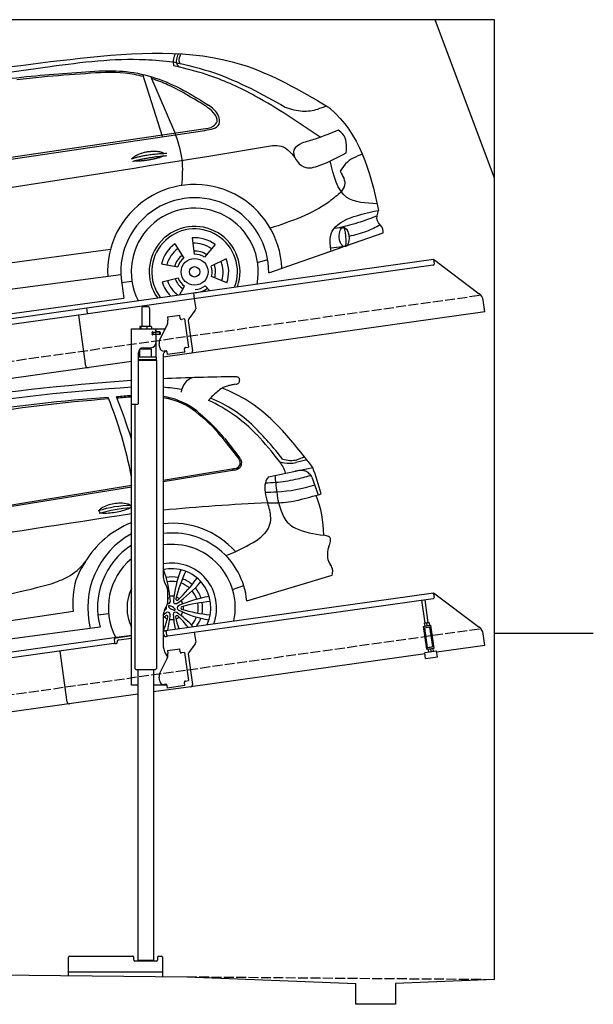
# Model space of a CAD drawing. Extents: x 0 to 5800, y -225 to 4750.
# Tile 3 of 3: x 2900 to 5800, y -225 to 4750. Entities that reach past the tile are written whole.
import ezdxf

# ---------------------------------------------------------------- set-up
doc = ezdxf.new("R2010")
doc.units = 0
doc.header["$LTSCALE"] = 10
doc.header["$MEASUREMENT"] = 0
doc.linetypes.add('GEN3', pattern=[6.25, 5, -1.25])
doc.layers.get('0').update_dxf_attribs({"linetype": 'CONTINUOUS'})
for name, color, linetype in [('3', 6, 'GEN3'), ('CAR', 1, 'CONTINUOUS'), ('SICHTBARE_KANTEN_DIN_', 7, 'CONTINUOUS')]:
    doc.layers.add(name, color=color, linetype=linetype)
doc.layers.add('AM_0', color=7, linetype='CONTINUOUS', lineweight=30)

# ---------------------------------------------------------------- blocks, each defined once
blk = doc.blocks.new('Car_K')
at = {"layer": 'CAR'}
for p, q in [((6251.6, 3328.5), (6222.3, 3334.3)), ((6164.8, 2977.2), (6066.2, 3291.5)), ((6227.4, 2999.5), (6106, 3280.8)), ((4395.3, 2725.6), (6371, 3016)), ((4457.7, 2723.8), (6379.4, 3009)), ((6400, 2878.8), (6721.1, 2932)), ((7078, 2518.3), (7033.7, 2512.4)), ((7097.5, 2427), (7280.2, 2490.6)), ((6314.8, 2466), (6325.8, 2382.9)), ((3981.4, 2150.9), (5902.5, 2408.8)), ((6228, 2434.9), (6272.4, 2363.7)), ((6430.7, 2432.2), (6376.7, 2368)), ((6702.2, 2289.4), (7078.6, 2420.4)), ((7088.7, 2421.6), (7015.7, 2413.2)), ((6487.1, 2359.3), (6411.4, 2323.1)), ((6646.2, 2340.6), (6697.1, 2356)), ((6160, 2335.1), (6242.5, 2319.9)), ((5954.6, 2278.4), (3966.6, 2017.9)), ((5958.2, 2240.3), (6010.5, 2246.7)), ((6162.8, 2243), (6244.2, 2263.2)), ((6490.7, 2238.6), (6413, 2270.1)), ((5959, 2235.1), (5969.5, 2160.9)), ((6253.6, 2178.8), (6276.6, 2221.2)), ((6404.1, 2198.9), (6381, 2223.2)), ((3987.9, 1892.3), (5969.5, 2160.9))]:
    blk.add_line(p, q, dxfattribs=at)
for radius in [67.9, 26.2]:
    blk.add_circle((6327.5, 2294.1), radius, dxfattribs=at)
for centre, radius, start, end in [((6328.2, 2294.5), 440.8, 2.3474, 183.225), ((6328.2, 2294.5), 373.9, 359.2176, 189.1412), ((6328.2, 2294.5), 321.3, 348.8956, 206.9157), ((6327.5, 2294.1), 229.5, 340.8187, 214.9011), ((6327.5, 2294.1), 216.8, 339.0715, 216.627), ((6327.5, 2294.1), 172.4, 53.2193, 94.2205), ((6327.5, 2294.1), 144.5, 53.86, 93.5798), ((6327.5, 2294.1), 172.4, 125.2193, 166.2205), ((6327.5, 2294.1), 144.5, 125.86, 165.5798), ((6328.2, 2294.5), 104.9, 55.5455, 92.5344), ((6328.2, 2294.5), 104.9, 127.8414, 164.3757), ((6327.5, 2294.1), 88.8, 128.352, 163.0878), ((6327.5, 2294.1), 88.8, 56.352, 91.0878), ((6327.5, 2294.1), 144.5, 341.86, 21.5798), ((6327.5, 2294.1), 172.4, 341.2193, 22.2205), ((6327.5, 2294.1), 88.8, 344.352, 19.0878), ((6328.2, 2294.5), 104.9, 342.9932, 20.0652), ((6327.5, 2294.1), 172.4, 197.2193, 225.0433), ((6327.5, 2294.1), 144.5, 197.86, 233.9391), ((6328.2, 2294.5), 104.9, 199.4717, 235.8081), ((6327.5, 2294.1), 88.8, 200.352, 235.0878), ((6328.2, 2294.5), 104.9, 270.9476, 307.6161), ((6327.5, 2294.1), 88.8, 272.352, 307.0878)]:
    blk.add_arc(centre, radius, start, end, dxfattribs=at)
blk.add_ellipse((7083.4, 2469.9), major_axis=(3.9, -48.6), ratio=0.501954, dxfattribs=at)
blk.add_ellipse((7084.2, 2470), major_axis=(-3.9, 48.6), ratio=0.168571, start_param=3.202195, end_param=6.343787, dxfattribs=at)
for points in [[(4960.4, 3268.4), (5748.6, 3373.1), (6565.3, 3342.1), (7001.7, 3128.2)], [(6230.2, 3397), (6220.1, 3369.6), (6220, 3341.4), (6222.3, 3334.3)], [(6251.6, 3328.5), (6239.3, 3342.7), (6246.3, 3396.3)], [(6253.7, 3347.2), (6250, 3358.3), (6257.6, 3395.6)], [(5597.3, 3332.3), (6078.6, 3366.7), (6218.7, 3355.4)], [(6218.7, 3355.4), (6427.9, 3299.1), (6784.9, 3126.8)], [(4341, 2940.3), (4761.1, 3195.4), (5012, 3247.5), (5597.3, 3332.3)], [(4486.6, 2990.7), (4671.5, 3111.4), (4835.8, 3164.4), (5073.4, 3220), (5478.3, 3280.6), (5845.3, 3309)], [(5845.3, 3309), (5982.2, 3305.7), (6269.6, 3212.6), (6397.2, 3136)], [(6962, 2973.9), (6633.8, 3182.4), (6405.1, 3285), (6251.6, 3328.5)], [(6345.3, 3154.6), (6191.3, 3239.2), (6110.4, 3270.6)], [(6371, 3016), (6420.7, 3029.8), (6441.3, 3053.6), (6422.8, 3097.2), (6345.3, 3154.6)], [(6379.4, 3009), (6451.1, 3039.9), (6444.6, 3089.6), (6397.2, 3136)], [(6784.9, 3126.8), (6873.8, 3106.1), (6950.3, 3116.8), (6993.7, 3132.9)], [(6263.4, 2730.5), (6264.4, 2862.7), (6227.4, 2999.5)], [(7053.5, 3009.3), (6936.2, 2964.9), (6870, 2944.7)], [(7094.4, 2896), (7077.3, 2990.2), (7053.5, 3009.3)], [(6870, 2944.7), (6830, 2910), (6879.5, 2825), (6957.9, 2831.2), (7094.4, 2896)], [(6721.1, 2932), (6765.7, 2928.9), (6833.7, 2872.3)], [(7175.1, 2889.2), (7091.1, 2840.4), (7063.5, 2801.9)], [(3091.3, 2219.7), (3330.1, 2358.5), (3957.2, 2507.7), (6400, 2878.8)], [(7250.4, 2638), (7097.9, 2669.8), (7013, 2854.2)], [(7063.5, 2801.9), (7085.8, 2732.2), (7069, 2698.4)], [(7069, 2698.4), (7007.1, 2647.9), (6710.3, 2514.2)], [(7017.6, 2399.2), (7014, 2471.3), (7257.5, 2604.7)], [(7280.2, 2490.6), (7279, 2509.8), (7251.6, 2551.6), (7257.5, 2604.7)], [(7249.7, 2576.3), (7163.8, 2545.1), (7058.5, 2515.7)], [(7266.4, 2530.5), (7196.9, 2498.6), (7107.7, 2472.8)]]:
    blk.add_spline(points, degree=3, dxfattribs=at)
for points, degree, knots in [([(6069.6, 3280.7), (6038.8, 3288), (5942.4, 3308.2), (5768.6, 3294.5), (5586.9, 3281.8), (5471.6, 3269.2), (5429.6, 3264.6)], 3, [41.799079, 41.799079, 41.799079, 41.799079, 136.523198, 337.310325, 558.263041, 685.022454, 685.022454, 685.022454, 685.022454]), ([(7001.7, 3128.2), (7005.6, 3125), (7157.9, 3000.5), (7215.5, 2805.5), (7257.5, 2604.7)], 3, [0, 0, 0, 0, 15.036615, 589.271901, 589.271901, 589.271901, 589.271901]), ([(6014.1, 2867), (6017.5, 2875.2), (6041.7, 2892.6), (6095.5, 2909.5), (6142.4, 2906.4), (6167.5, 2897.5), (6172.8, 2892.9), (6173, 2892.7)], 5, [0.0314681, 0.0314681, 0.0314681, 0.0314681, 0.0314681, 0.0314681, 0.300106, 0.500106, 0.5095952, 0.5095952, 0.5095952, 0.5095952, 0.5095952, 0.5095952]), ([(6169.7, 2880.1), (6166.3, 2877.9), (6149.5, 2869.6), (6116.3, 2861), (6070, 2853.2), (6038.6, 2852.3), (6025.3, 2854.9)], 5, [0.6133618, 0.6133618, 0.6133618, 0.6133618, 0.6133618, 0.6133618, 0.700106, 0.9252293, 0.9252293, 0.9252293, 0.9252293, 0.9252293, 0.9252293])]:
    blk.add_open_spline(points, degree=degree, knots=knots, dxfattribs=at)
for points in [[(6008.1, 2865), (6081.4, 2889.7), (6187.9, 2893.3)], [(6014.6, 2851.8), (6086.7, 2874), (6187, 2881.6)]]:
    blk.add_open_spline(points, degree=2, dxfattribs=at)
blk = doc.blocks.new('Car_155EG')
at = {"layer": 'CAR'}
for p, q in [((18001, 4953.5), (18077.7, 4854.9)), ((18006.1, 4957.4), (18082.7, 4858.8)), ((17694.5, 4748.1), (18042.6, 4804.3)), ((17694.5, 4740.6), (18046, 4797.8)), ((18227.1, 4764.8), (18451.9, 4812)), ((18447.2, 4762.9), (18479.4, 4673.8)), ((15664.7, 4410.1), (17534.5, 4714.5)), ((16645.2, 4577.5), (17534.5, 4722.1)), ((18117.8, 4138.1), (18549.3, 4266.8)), ((18046.2, 4194.9), (18102.3, 4215)), ((17241, 4084.3), (15412.9, 3806.5)), ((17364.7, 4066.7), (17419.2, 4074.5)), ((17375.8, 4004.8), (15384.1, 3738.6))]:
    blk.add_line(p, q, dxfattribs=at)
for points in [[(17717.5, 4159.3, 0), (17717.7, 4158.5, 0), (17717.9, 4157.6, 0), (17718.1, 4156.7, 0), (17718.3, 4155.8, 0), (17718.5, 4154.9, 0), (17718.7, 4154, 0), (17719, 4153.1, 0), (17719.2, 4152.2, 0), (17719.4, 4151.3, 0), (17719.6, 4150.4, 0), (17719.8, 4149.4, 0), (17720, 4148.5, 0)], [(17700.8, 4090.1, 0), (17701.5, 4090.5, 0), (17702.5, 4090.9, 0), (17703.4, 4091.3, 0), (17704.3, 4091.7, 0), (17705.3, 4092.2, 0), (17706.2, 4092.6, 0)]]:
    blk.add_polyline3d(points, dxfattribs=at)
for centre, radius, start, end in [((18694, -10124.2), 15419.6, 94.3124, 98.09634), ((18184.8, -6124.8), 11395.4, 90.64159, 92.46613), ((17910.1, 5168.2), 127.1, 146.6198, 168.8189), ((17869.3, 5184.4), 84.6, 106.1919, 140.5221), ((18063.9, 5076.4), 153.5, 101.8566, 108.9646), ((18094.8, 4930.4), 302.8, 98.0315, 101.9107), ((18319.7, 3394), 1855.5, 97.918, 98.2784), ((18058.2, 5222.6), 47.3, 70.968, 91.1342), ((18055.9, 5269.9), 38.9, 282.1359, 293.9216), ((18065.4, 5247.6), 14.7, 295.2627, 318.5227), ((18069, 5255), 13.1, 38.2948, 69.5385), ((18062, 5250.5), 19.2, 318.9484, 333.834), ((18056.3, 5253.5), 25.6, 333.3926, 346.5431), ((18069, 5255.7), 12.8, 12.3744, 35.8501), ((18055.1, 5253.9), 26.9, 346.3599, 358.4454), ((18060.6, 5253.7), 21.4, 358.4989, 12.7428), ((18136.2, -4245.6), 9481.6, 93.63867, 99.15042), ((17637, 4360.2), 858.5, 79.8322, 86.1621), ((18299.1, 4815.4), 503.1, 131.1415, 138.181), ((18081.1, 5061), 174.7, 119.8323, 130.3023), ((18055, 5105.3), 123.3, 109.4147, 119.5557), ((17669.5, 4407.7), 867.9, 58.3618, 68.034), ((17983.9, -2413.4), 7592.3, 94.25827, 99.55699), ((17989.7, -2941), 8126.3, 94.03951, 98.9395), ((15505.8, 4388.2), 2063.3, 10.5154, 22.1193), ((17640.7, 3369.5), 1807.7, 93.3697, 95.7558), ((14694.9, 4069.3), 2974.9, 17.347, 21.6752), ((17631.9, 3583.8), 1586.8, 93.5189, 96.1453), ((17612.8, 4672.2), 504.6, 75.9943, 80.6864), ((17612.8, 4672.2), 498.2, 75.9943, 80.5656), ((17647.6, 4824.8), 341.8, 47.9959, 75.4599), ((17647.6, 4824.8), 348.2, 47.9959, 75.4599), ((17591.8, 4422.6), 800.5, 43.8319, 65.4713), ((17680, 4533.8), 677.8, 45.7193, 67.9406), ((17704.7, 4490.6), 779, 46.6395, 57.3673), ((17375.6, 4455.4), 799.6, 38.5339, 51.2273), ((17375.6, 4455.4), 806, 38.5339, 51.2273), ((17389.7, 4152.9), 1240.7, 40.6679, 46.7686), ((16978.9, 3838), 1665.5, 37.5899, 45.2148), ((16698.5, 3618.4), 2002.2, 37.619, 42.7682), ((16183.1, 3110.8), 2835.2, 38.1926, 40.752), ((18033.6, 4823.1), 54.3, 21.9305, 35.7707), ((18038.4, 4823.8), 56.4, 22.5657, 38.2791), ((18057.8, 4834.1), 27.5, 335.4076, 353.3828), ((18056.5, 4834.5), 28.9, 352.7954, 17.9037), ((18057.8, 4834.1), 34.4, 335.4076, 353.3828), ((18056.5, 4834.5), 35.7, 352.7954, 17.9037), ((18159.8, 4740.1), 160.1, 15.7075, 38.8919), ((18343.4, 5089.8), 257, 256.9272, 267.8636), ((18345.9, 5009.7), 162.7, 253.0867, 266.5924), ((18332, 4988.3), 155.4, 270.5232, 282.9755), ((18338.3, 4981.8), 134.6, 269.1275, 283.8725), ((18708.4, 3431.3), 1446.6, 101.3908, 103.6686), ((18254.5, 5303.7), 467.3, 284.3907, 284.81), ((18338.3, 4981.8), 134.6, 285.3281, 301.5301), ((9505.9, -2167.1), 11346.3, 37.95914, 38.29121), ((18007.9, 5091.2), 288.9, 276.8551, 278.9017), ((18007.9, 5091.2), 295.8, 277.3975, 278.9017), ((18040, 4886.1), 81.4, 278.911, 288.0347), ((18040, 4886.1), 88.3, 278.911, 288.0347), ((18053.8, 4844.5), 37.6, 287.6432, 304.9039), ((18053.8, 4844.5), 44.5, 287.6432, 304.9039), ((18062.2, 4832.5), 22.9, 305.0365, 334.5472), ((18062.2, 4832.5), 29.8, 305.0365, 334.5472), ((18395.5, 4614.3), 182, 89.0079, 100.2459), ((18396.9, 4741.3), 54.9, 68.0273, 88.5278), ((18396.2, 4745.6), 51.3, 42.5065, 65.5001), ((18384.2, 4728.7), 71.7, 28.5312, 46.0017), ((15636.3, 3851.2), 2975.1, 16.1392, 18.8421), ((18318.2, 4707.5), 109.5, 165.6902, 191.0813), ((18088.1, 7085.4), 2354.8, 273.0127, 274.2703), ((18314.9, 4702.1), 107.8, 144.5075, 162.5218), ((20216.1, 4939), 1963.1, 184.887, 187.3749), ((18221.2, 5374.9), 639.2, 273.7904, 282.9561), ((17995.6, 6323.3), 1614, 283.2123, 286.027), ((18137, 7619.3), 2933.7, 271.4386, 272.5798), ((18637.1, 4761.5), 433, 189.9707, 197.2957), ((18225.5, 5479.4), 792, 273.1589, 287.3356), ((18642.8, 4724.1), 375.4, 185.4297, 205.7165), ((17866.7, 6778.2), 2191.7, 283.5276, 286.6339), ((17481.5, 4416.9), 214.2, 90.549, 108.8082), ((17481.9, 4493.5), 137.6, 75.3612, 91.0089), ((18743.4, -6605.1), 11249.9, 92.64774, 95.35004), ((18228.2, 6136.6), 1503.9, 269.8291, 271.9152), ((17944.7, 4537), 295, 4.0102, 18.943), ((18255.9, 5179.9), 546.7, 272.3639, 283.0491), ((17967.3, 4469.6), 539.6, 0.0559, 21.8657), ((51615.9, -218834.6), 225996.3, 98.673598, 98.925442), ((17551.7, 3991.7), 628.7, 91.5656, 107.1934), ((17379.1, 4591), 8, 156.2458, 184.2784), ((17377.4, 4591), 6.31, 185.6454, 221.6933), ((17397, 4580.5), 28.8, 123.3515, 151.3711), ((17590.8, 3825.2), 784.9, 94.1138, 106.1618), ((17382.2, 4596.2), 13.4, 224.2258, 257.4529), ((17398.2, 4660.2), 79.4, 256.2673, 272.8372), ((17449.2, 4504), 121.3, 107.6114, 124.0771), ((17395.1, 4882.2), 301.4, 271.3392, 277.6841), ((17371.8, 5075), 495.5, 277.3681, 281.6081), ((17405.4, 4923.7), 340.6, 281.1959, 287.3209), ((17484.2, 4679.4), 84, 285.6287, 300.9803), ((17508, 4590.3), 37.3, 52.5587, 76.6421), ((17522.1, 4618.1), 11.9, 296.6962, 337.9925), ((17524.9, 4613.4), 8.79, 25.5144, 49.0284), ((17528.4, 4615.1), 4.84, 342.1781, 25.0655), ((17715.4, 4082.2), 485.3, 111.9957, 148.8833), ((17741.3, 4102.3), 427.4, 41.7593, 96.2842), ((18129.5, 4554.7), 109.5, 316.1601, 1.5304), ((18426.3, 4629.5), 139.6, 209.3081, 243.344), ((17741.3, 4102.3), 378.2, 5.4426, 97.1046), ((18026.8, 4647.2), 247.7, 300.0967, 317.4334), ((18539.9, 4919.7), 450.8, 246.9867, 265.8046), ((17741.3, 4102.3), 427.4, 118.9378, 194.1357), ((17604.9, 5391.4), 1103.1, 291.6648, 299.6722), ((18474.1, 4291.4), 181.7, 75.0877, 79.6074), ((18508.7, 4419.7), 48.9, 62.8485, 75.4972), ((18522.2, 4445.3), 19.9, 34.3045, 63.773), ((18434, 4463.7), 111.1, 332.1802, 346.0399), ((18522.7, 4446.8), 18.7, 6.4914, 30.9521), ((18474.3, 4439.4), 67.6, 357.8313, 8.0427), ((17741.3, 4102.3), 378.2, 123.1423, 194.9385), ((17738.9, 4102.3), 321, 348.3392, 97.9583), ((18663.2, 4368.6), 137.9, 161.7312, 185.4918), ((17087.9, 4494.2), 266.4, 297.9824, 322.7443), ((17702.4, 4069.3), 481.1, 146.6663, 158.9896), ((17738.9, 4102.3), 321, 129.5654, 207.4713), ((17738.9, 4102.2), 226.3, 339.5148, 101.3071), ((18599.6, 4367.1), 74.6, 189.0123, 216.3732), ((17738.9, 4102.2), 197.8, 334.9299, 102.9631), ((17140.1, 4093.4), 592.9, 4.0732, 19.9491), ((18350.8, 4078.1), 606.7, 159.0695, 174.5827), ((18588.9, 3925.6), 859.6, 155.1264, 164.996), ((18469.4, 4272.9), 86.2, 19.0789, 35.4284), ((18367.1, 4304.2), 186, 348.3763, 353.1368), ((18501.5, 4289.1), 50.8, 352.0112, 13.6658), ((16898.4, 4891.3), 706.2, 289.0774, 296.4463), ((17640.7, 4132.3), 402.6, 164.1072, 186.8478), ((17739.1, 4102.9), 155.6, 78.3209, 100.6471), ((17739.1, 4102.9), 133.4, 79.0286, 99.952), ((17426.9, 4621.7), 600.2, 304.1706, 319.854), ((17176.5, 4759.6), 856.4, 313.8229, 323.7295), ((17739.1, 4102.9), 155.6, 48.9173, 69.8148), ((15787.7, 9215.3), 5168.6, 278.8299, 285.0435), ((17738.9, 4102.2), 226.3, 154.5605, 205.4395), ((17739.1, 4102.9), 133.4, 48.5944, 70.1205), ((17739.1, 4102.9), 133.4, 18.8127, 39.663), ((17739.1, 4102.9), 155.6, 18.1277, 40.3947), ((17720.2, 4135.3), 11.4, 254.4266, 0.707), ((17738.9, 4102.2), 59.4, 110.7125, 111.0905), ((17713, 4148.1), 7.04, 309.698, 3.4765), ((17738.9, 4102.2), 59.4, 79.4075, 99.3663), ((17758.2, 4135), 11.4, 178.1314, 300.707), ((17765.7, 4147.6), 7.04, 175.3619, 303.4765), ((17738.9, 4102.2), 59.4, 50.87, 67.9658), ((18018.6, 3577.6), 588.7, 98.8307, 114.8219), ((17738.9, 4102.2), 59.4, 19.4959, 39.3964), ((18016.1, 3248.7), 889, 95.2911, 104.8328), ((17700.9, 4102.6), 11.4, 298.1314, 35.0568), ((17719.5, 4069.5), 11.4, 352.7069, 127.5174), ((17723.6, 4111), 2.22, 112.2642, 170.846), ((17726.3, 4111.1), 4.93, 177.1569, 211.8751), ((17735.2, 4115.9), 15, 209.6839, 219.6963), ((17726, 4102.7), 10.9, 72.1921, 107.3645), ((17749.5, 4128.4), 34.1, 220.5714, 233.7228), ((17714.6, 4059.5), 55.5, 54.4275, 74.6213), ((17765.7, 4149.4), 60.6, 233.0692, 242.8442), ((17762.7, 4143), 53.5, 242.6065, 251.0325), ((17754.4, 4118.3), 27.4, 250.7108, 263.2816), ((17757.5, 4069.1), 11.4, 58.1314, 180.707), ((17728.9, 4077.5), 32.5, 35.2954, 56.5219), ((17752.3, 4099.1), 8.12, 261.8753, 288.1049), ((17754, 4093.8), 2.55, 288.5675, 327.8039), ((17749.9, 4092.8), 6.58, 11.8278, 32.1985), ((17753.8, 4093.6), 2.59, 333.2111, 12.1165), ((17776.9, 4101.9), 11.4, 118.1314, 240.707), ((18024.8, 4609), 575.8, 243.8782, 260.2292), ((17738.9, 4102.2), 59.4, 319.8652, 339.2977), ((17791.5, 4101.7), 7.04, 115.3619, 243.4765), ((18018.2, 4873.5), 811.3, 253.5476, 264.0055), ((17738.9, 4102.2), 59.4, 350.8286, 7.9393), ((17739.1, 4102.9), 133.4, 348.3929, 9.8522), ((17739.1, 4102.9), 155.6, 348.7403, 9.5875), ((18302.2, 3421.9), 873.8, 132.83, 134.0672), ((18370.6, 3105.1), 1175, 124.0554, 125.0907), ((17169, 4189.8), 566, 339.0488, 346.3571), ((17738.9, 4102.2), 59.4, 230.7125, 248.1259), ((17712.1, 4056.9), 7.04, 355.3619, 123.4765), ((17281.5, 4100), 450.4, 345.9141, 355.9374), ((17738.9, 4102.2), 59.4, 259.8565, 278.9926), ((18204.6, 4091.8), 458.9, 182.8509, 192.0992), ((17764.7, 4056.4), 7.04, 55.3619, 183.4765), ((18298.4, 4175.3), 553.7, 192.4539, 198.6646), ((17738.9, 4102.2), 59.4, 290.7125, 308.1259), ((17505.6, 3696), 461.6, 42.5657, 56.0244), ((17366.1, 3641.3), 582.4, 38.6211, 46.2719), ((17739.1, 4102.9), 133.4, 318.651, 339.586), ((17739.1, 4102.9), 155.6, 323.7278, 340.4458)]:
    blk.add_arc(centre, radius, start, end, dxfattribs=at)

msp = doc.modelspace()

# ---------------------------------------------------------------- linework, layer by layer
for p, q in [((5300, 4750), (0, 4750)), ((5300, 3950), (5000, 4750)), ((5300, -100), (5300, 4750)), ((3778.5, 3369.4), (4991.6, 3539.9)), ((4991.6, 3539.9), (4995.1, 3515.1)), ((4991.6, 3539.9), (5223.6, 3365.1)), ((4990.8, 3509.5), (3779.7, 3339.3)), ((3238.7, 3294.5), (3778.4, 3370.4)), ((3779.7, 3339.3), (3246, 3264.3)), ((3778.4, 3370.4), (3782.7, 3339.7)), ((3782.7, 3339.7), (3789.8, 3289.3)), ((760, 2945.2), (3238.8, 3293.6)), ((3242.6, 3266.8), (3238.7, 3294.5)), ((3516.7, 3290.6), (3516.7, 3200.6)), ((3526.7, 3300.6), (3546.7, 3300.6)), ((3556.7, 3290.6), (3556.7, 3200.6)), ((5251.2, 3273.4), (5243, 3332.1)), ((3246, 3264.3), (760, 2914.9)), ((3234.6, 3000.1), (3198.5, 3257.6)), ((5251.2, 3273.4), (3624.7, 3044.8)), ((3646.7, 3247.9), (3709.1, 3256.6)), ((3646.7, 3247.9), (3648.9, 3232)), ((3711.3, 3240.8), (3709.1, 3256.6)), ((3711.3, 3240.8), (3711.4, 3239.8)), ((3717.1, 3235.6), (3718.1, 3235.7)), ((3733.9, 3237.9), (3718.1, 3235.7)), ((3733.9, 3237.9), (3753.9, 3095.3)), ((3787.9, 3281.9), (3754.6, 3237.7)), ((3464.7, 3187.6), (3636.1, 3187.6)), ((3464.7, 2807.6), (3464.7, 3187.6)), ((3506.8, 3198.2), (3506.8, 3187.6)), ((3527.5, 3200.6), (3509.5, 3200.6)), ((3512.5, 3198.2), (3512.5, 3187.6)), ((3554.6, 3200.6), (3527.5, 3200.6)), ((3542.5, 3198.2), (3542.5, 3187.6)), ((3564.2, 3200.6), (3554.6, 3200.6)), ((3566.6, 3198.2), (3566.6, 3187.6)), ((3589.7, 3172.1), (3589.7, 3187.6)), ((3608.5, 3133.5), (3646, 3207.1)), ((3649.5, 3227.8), (3648.9, 3232)), ((3752.6, 3230.3), (3774.3, 3076)), ((3573.4, 3171.6), (3569.7, 3171.6)), ((3607.7, 3159.6), (3569.9, 3159.6)), ((3570.7, 3161.8), (3570.7, 3169)), ((3573.4, 3171.6), (3585.7, 3171.6)), ((3585.7, 3159.1), (3573.4, 3159.1)), ((3573.7, 3171.6), (3573.7, 3159.6)), ((3587.7, 3171.6), (3585.7, 3171.6)), ((3587.7, 3171.6), (3588.7, 3171.6)), ((3588.7, 3177.6), (3588.7, 3174.6)), ((3589.4, 3171.6), (3588.7, 3171.6)), ((3588.7, 3159.6), (3588.7, 3171.6)), ((3588.7, 3156.1), (3588.7, 3117.6)), ((3607, 3171.6), (3589.4, 3171.6)), ((3608.7, 3172.1), (3589.7, 3172.1)), ((3589.7, 3044.7), (3589.7, 3159.1)), ((3608.7, 3159.1), (3589.7, 3159.1)), ((3607, 3171.6), (3607.7, 3171.6)), ((3607.7, 3159.6), (3607.7, 3171.6)), ((3609.7, 3171.1), (3609.7, 3160.1)), ((3566.7, 3084.6), (3506.7, 3083.9)), ((3518.7, 3084), (3518.7, 3091.6)), ((3525.7, 3092.6), (3563.7, 3092.6)), ((3554.7, 3084.5), (3554.7, 3092.6)), ((3566.7, 3044.6), (3566.7, 3084.6)), ((3607.8, 3093), (3605.1, 3112.8)), ((3732.9, 3087.3), (3733, 3086.3)), ((3735.2, 3070.5), (3733, 3086.3)), ((3738.1, 3093.1), (3737.1, 3093)), ((3738.1, 3093.1), (3753.9, 3095.3)), ((3500.7, 2810.6), (3500.7, 3067.6)), ((3591.7, 3044.6), (3500.7, 3044.6)), ((3506.7, 3044.7), (3506.7, 3083.9)), ((3591.7, 3031.4), (3591.7, 3044.6)), ((3624.7, 3052.6), (3624.7, 1944.3)), ((3638.4, 3077.1), (3630.4, 3075.9)), ((3644, 3072.8), (3646.1, 3057.9)), ((3735.2, 3070.5), (3646.1, 3057.9)), ((3464.7, 3022.4), (760, 2642.2)), ((3591.7, 3031.4), (3500.7, 3031.4)), ((3588.7, 3029.6), (3500.7, 3029.6)), ((3591.7, 3027.9), (3500.7, 3027.9)), ((3588.7, 3029.6), (3591.7, 3031.4)), ((3588.7, 3029.6), (3591.7, 3027.9)), ((3589.7, 3029.1), (3589.7, 3030.2)), ((3591.7, 3027.9), (3591.8, 1471.6)), ((3464.7, 1387.6), (3464.7, 2857.6)), ((3464.7, 2807.6), (3497.7, 2807.6)), ((3481.7, 2807.6), (3481.8, 1471.6)), ((3638.1, 1894.3), (3644.4, 1883.4)), ((3624.7, 1662.8), (4991.6, 1854.9)), ((3647.7, 1870.9), (3647.7, 1804.3)), ((4992.7, 1847), (4991.6, 1854.9)), ((4991.6, 1854.9), (5223.6, 1680.1)), ((4992.7, 1847), (4995.1, 1830.1)), ((3644.4, 1791.8), (3638.1, 1781)), ((4990.8, 1824.5), (3649, 1635.9)), ((4949.6, 1700.9), (4933.4, 1816.4)), ((4965.5, 1703.1), (4949.2, 1818.6)), ((3624.7, 1731), (3624.7, 1594.7)), ((4946.4, 1700.4), (4945.7, 1699.9)), ((4945.7, 1699.9), (4947.7, 1686.1)), ((4968.7, 1703.5), (4946.4, 1700.4)), ((4959.4, 1688.8), (4957.8, 1700.5)), ((4968.7, 1703.5), (4969.5, 1703.2)), ((4969.5, 1703.2), (4971.4, 1689.4)), ((3640.5, 1661), (3624.7, 1658.8)), ((3643.4, 1640.2), (3639.9, 1664.9)), ((3782.7, 1654.7), (3789.8, 1604.3)), ((4939.8, 1684.5), (4979.4, 1690.1)), ((4939.8, 1684.5), (4956.1, 1568.7)), ((4940.9, 1676.6), (4980.5, 1682.2)), ((4961.3, 1578.5), (4947.4, 1677.5)), ((4948.5, 1685.7), (4947.7, 1686.1)), ((4970.8, 1688.9), (4971.4, 1689.4)), ((4988, 1582.2), (4974.1, 1681.3)), ((4995.7, 1574.2), (4979.4, 1690.1)), ((5251.2, 1588.4), (5243, 1647.1)), ((5300, 1650), (5800, 1650)), ((760, 1260.2), (3377.5, 1628)), ((3376.7, 1597.6), (760, 1229.9)), ((3377.5, 1628), (3464.7, 1640.3)), ((3377.5, 1628), (3378.6, 1620.1)), ((3464.7, 1636.3), (3378, 1624.1)), ((3381, 1603.3), (3378.6, 1620.1)), ((3384.3, 1597.7), (3389.2, 1598.4)), ((3393.5, 1604), (3393.3, 1605)), ((3401.8, 1616.3), (3464.7, 1625.2)), ((3631, 1638.4), (3631.1, 1637.4)), ((3636.8, 1633.2), (3641.7, 1633.9)), ((3787.9, 1596.9), (3754.6, 1552.7)), ((3140.6, 1301.9), (3104.4, 1559.4)), ((3140.6, 1301.9), (3104.4, 1559.4)), ((3638.1, 1544.7), (3648.2, 1527.3)), ((3646.7, 1562.9), (3709.1, 1571.6)), ((3646.7, 1562.9), (3648.9, 1547)), ((3649.5, 1542.8), (3648.9, 1547)), ((3711.3, 1555.8), (3709.1, 1571.6)), ((3711.3, 1555.8), (3711.4, 1554.8)), ((3717.1, 1550.6), (3718.1, 1550.7)), ((3733.9, 1552.9), (3718.1, 1550.7)), ((3733.9, 1552.9), (3753.9, 1410.3)), ((3752.6, 1545.3), (3774.3, 1391)), ((4949.2, 1546), (3765.8, 1379.7)), ((4948.3, 1552.6), (5007.7, 1561)), ((4952.4, 1522.9), (4948.3, 1552.6)), ((4955, 1576.6), (4994.6, 1582.2)), ((4956.1, 1568.7), (4995.7, 1574.2)), ((4961.3, 1578.5), (4988, 1582.2)), ((4964.8, 1569.9), (4964.1, 1569.4)), ((4964.1, 1569.4), (4966, 1555.6)), ((4966.8, 1555.2), (4966, 1555.6)), ((4966.9, 1578.3), (4966.7, 1579.3)), ((4976.1, 1570), (4977.8, 1558.3)), ((4982.7, 1580.5), (4982.6, 1581.5)), ((4987, 1573), (4987.9, 1572.7)), ((4987.9, 1572.7), (4989.8, 1558.9)), ((4989.1, 1558.4), (4989.8, 1558.9)), ((5011.9, 1531.3), (5007.7, 1561)), ((5251.2, 1588.4), (5008.6, 1554.3)), ((3608.5, 1448.5), (3646, 1522.1)), ((4952.4, 1522.9), (5011.9, 1531.3)), ((3481.8, 1482.6), (3481.8, 1471.6)), ((3488.8, 1464.6), (3481.8, 1471.6)), ((3584.8, 1464.6), (3488.8, 1464.6)), ((3496.8, 1464.6), (3496.9, -1.4)), ((3576.8, 1464.6), (3576.9, -1.4)), ((3584.8, 1464.6), (3591.8, 1471.6)), ((3607.8, 1408), (3605.1, 1427.8)), ((3732.9, 1402.3), (3733, 1401.3)), ((3735.2, 1385.5), (3733, 1401.3)), ((3738.1, 1408.1), (3737.1, 1408)), ((3738.1, 1408.1), (3753.9, 1410.3)), ((3496.8, 1387.6), (3464.7, 1387.6)), ((3644, 1387.6), (3576.8, 1387.6)), ((3765.8, 1379.7), (3576.8, 1353.1)), ((3638.4, 1392.1), (3630.4, 1390.9)), ((3644, 1387.8), (3646.1, 1372.9)), ((3735.2, 1385.5), (3646.1, 1372.9)), ((3496.8, 1341.9), (760, 957.2)), ((3146.9, -80.3), (3146.9, 12.6)), ((3151.9, 17.6), (3471.9, 17.6)), ((3476.9, -2.4), (3476.9, 12.6)), ((3596.9, 12.6), (3596.9, -2.4)), ((3601.9, 17.6), (3616.9, 17.6)), ((3621.9, 12.6), (3621.9, -84.8)), ((3591.9, -7.4), (3481.9, -7.4)), ((3497.9, -2.4), (3496.9, -1.4)), ((3497.9, -2.4), (3575.9, -2.4)), ((3510.9, -2.4), (3510.9, -7.4)), ((3562.9, -2.4), (3562.9, -7.4)), ((3575.9, -2.4), (3576.9, -1.4)), ((0, -50), (3745, -86)), ((3621.9, -62.4), (3146.9, -62.4)), ((3745, -86), (4600, -120.1)), ((4600, -225), (4600, -120.1)), ((5300, -100), (4799.5, -120.1)), ((4799.5, -120.1), (4800, -225)), ((4800, -225), (4600, -225))]:
    msp.add_line(p, q)
for points in [[(3644, 3072.8, 0), (3644, 3072.8, 0), (3644, 3072.8, 0), (3644, 3072.8, 0), (3644, 3072.8, 0), (3644, 3072.8, 0), (3644, 3072.8, 0), (3644, 3072.9, 0), (3644, 3072.9, 0), (3644, 3072.9, 0), (3644, 3072.9, 0), (3644, 3072.9, 0), (3644, 3072.9, 0), (3644, 3072.9, 0), (3644, 3072.9, 0), (3644, 3072.9, 0), (3644, 3072.9, 0), (3644, 3072.9, 0), (3644, 3072.9, 0), (3644, 3072.9, 0), (3644, 3073, 0), (3644, 3073, 0), (3644, 3073, 0), (3644, 3073, 0), (3644, 3073, 0), (3644, 3073, 0), (3644, 3073, 0), (3644, 3073, 0), (3644, 3073, 0), (3644, 3073, 0), (3644, 3073, 0), (3644, 3073, 0), (3644, 3073, 0), (3644, 3073.1, 0), (3644, 3073.1, 0), (3644, 3073.1, 0), (3644, 3073.1, 0), (3644, 3073.1, 0), (3644, 3073.1, 0), (3644, 3073.1, 0), (3644, 3073.1, 0), (3644, 3073.1, 0), (3644, 3073.1, 0), (3644, 3073.1, 0), (3643.9, 3073.1, 0), (3643.9, 3073.1, 0), (3643.9, 3073.2, 0), (3643.9, 3073.2, 0), (3643.9, 3073.2, 0), (3643.9, 3073.2, 0), (3643.9, 3073.2, 0), (3643.9, 3073.2, 0), (3643.9, 3073.2, 0), (3643.9, 3073.2, 0), (3643.9, 3073.2, 0), (3643.9, 3073.2, 0), (3643.9, 3073.2, 0), (3643.9, 3073.2, 0), (3643.9, 3073.2, 0), (3643.9, 3073.3, 0), (3643.9, 3073.3, 0), (3643.9, 3073.3, 0), (3643.9, 3073.3, 0), (3643.9, 3073.3, 0), (3643.9, 3073.3, 0), (3643.9, 3073.3, 0), (3643.9, 3073.3, 0), (3643.9, 3073.3, 0), (3643.9, 3073.3, 0), (3643.9, 3073.3, 0), (3643.9, 3073.3, 0), (3643.9, 3073.3, 0), (3643.9, 3073.4, 0), (3643.9, 3073.4, 0), (3643.9, 3073.4, 0), (3643.9, 3073.4, 0), (3643.9, 3073.4, 0), (3643.9, 3073.4, 0), (3643.9, 3073.4, 0), (3643.9, 3073.4, 0), (3643.9, 3073.4, 0), (3643.9, 3073.4, 0), (3643.9, 3073.4, 0), (3643.9, 3073.4, 0), (3643.9, 3073.4, 0), (3643.9, 3073.5, 0), (3643.9, 3073.5, 0), (3643.9, 3073.5, 0), (3643.9, 3073.5, 0), (3643.9, 3073.5, 0), (3643.9, 3073.5, 0), (3643.9, 3073.5, 0), (3643.9, 3073.5, 0), (3643.9, 3073.5, 0), (3643.9, 3073.5, 0), (3643.8, 3073.5, 0), (3643.8, 3073.5, 0), (3643.8, 3073.5, 0), (3643.8, 3073.6, 0), (3643.8, 3073.6, 0), (3643.8, 3073.6, 0), (3643.8, 3073.6, 0), (3643.8, 3073.6, 0), (3643.8, 3073.6, 0), (3643.8, 3073.6, 0), (3643.8, 3073.6, 0), (3643.8, 3073.6, 0), (3643.8, 3073.6, 0), (3643.8, 3073.6, 0), (3643.8, 3073.6, 0), (3643.8, 3073.6, 0), (3643.8, 3073.7, 0), (3643.8, 3073.7, 0), (3643.8, 3073.7, 0), (3643.8, 3073.7, 0), (3643.8, 3073.7, 0), (3643.8, 3073.7, 0), (3643.8, 3073.7, 0), (3643.8, 3073.7, 0), (3643.8, 3073.7, 0), (3643.8, 3073.7, 0), (3643.8, 3073.7, 0), (3643.8, 3073.7, 0), (3643.8, 3073.7, 0), (3643.8, 3073.8, 0), (3643.8, 3073.8, 0), (3643.8, 3073.8, 0), (3643.8, 3073.8, 0)], [(3644, 1387.8, 0), (3644, 1387.8, 0), (3644, 1387.8, 0), (3644, 1387.8, 0), (3644, 1387.8, 0), (3644, 1387.8, 0), (3644, 1387.8, 0), (3644, 1387.9, 0), (3644, 1387.9, 0), (3644, 1387.9, 0), (3644, 1387.9, 0), (3644, 1387.9, 0), (3644, 1387.9, 0), (3644, 1387.9, 0), (3644, 1387.9, 0), (3644, 1387.9, 0), (3644, 1387.9, 0), (3644, 1387.9, 0), (3644, 1387.9, 0), (3644, 1387.9, 0), (3644, 1388, 0), (3644, 1388, 0), (3644, 1388, 0), (3644, 1388, 0), (3644, 1388, 0), (3644, 1388, 0), (3644, 1388, 0), (3644, 1388, 0), (3644, 1388, 0), (3644, 1388, 0), (3644, 1388, 0), (3644, 1388, 0), (3644, 1388, 0), (3644, 1388.1, 0), (3644, 1388.1, 0), (3644, 1388.1, 0), (3644, 1388.1, 0), (3644, 1388.1, 0), (3644, 1388.1, 0), (3644, 1388.1, 0), (3644, 1388.1, 0), (3644, 1388.1, 0), (3644, 1388.1, 0), (3644, 1388.1, 0), (3643.9, 1388.1, 0), (3643.9, 1388.1, 0), (3643.9, 1388.2, 0), (3643.9, 1388.2, 0), (3643.9, 1388.2, 0), (3643.9, 1388.2, 0), (3643.9, 1388.2, 0), (3643.9, 1388.2, 0), (3643.9, 1388.2, 0), (3643.9, 1388.2, 0), (3643.9, 1388.2, 0), (3643.9, 1388.2, 0), (3643.9, 1388.2, 0), (3643.9, 1388.2, 0), (3643.9, 1388.2, 0), (3643.9, 1388.3, 0), (3643.9, 1388.3, 0), (3643.9, 1388.3, 0), (3643.9, 1388.3, 0), (3643.9, 1388.3, 0), (3643.9, 1388.3, 0), (3643.9, 1388.3, 0), (3643.9, 1388.3, 0), (3643.9, 1388.3, 0), (3643.9, 1388.3, 0), (3643.9, 1388.3, 0), (3643.9, 1388.3, 0), (3643.9, 1388.3, 0), (3643.9, 1388.4, 0), (3643.9, 1388.4, 0), (3643.9, 1388.4, 0), (3643.9, 1388.4, 0), (3643.9, 1388.4, 0), (3643.9, 1388.4, 0), (3643.9, 1388.4, 0), (3643.9, 1388.4, 0), (3643.9, 1388.4, 0), (3643.9, 1388.4, 0), (3643.9, 1388.4, 0), (3643.9, 1388.4, 0), (3643.9, 1388.4, 0), (3643.9, 1388.5, 0), (3643.9, 1388.5, 0), (3643.9, 1388.5, 0), (3643.9, 1388.5, 0), (3643.9, 1388.5, 0), (3643.9, 1388.5, 0), (3643.9, 1388.5, 0), (3643.9, 1388.5, 0), (3643.9, 1388.5, 0), (3643.9, 1388.5, 0), (3643.8, 1388.5, 0), (3643.8, 1388.5, 0), (3643.8, 1388.5, 0), (3643.8, 1388.6, 0), (3643.8, 1388.6, 0), (3643.8, 1388.6, 0), (3643.8, 1388.6, 0), (3643.8, 1388.6, 0), (3643.8, 1388.6, 0), (3643.8, 1388.6, 0), (3643.8, 1388.6, 0), (3643.8, 1388.6, 0), (3643.8, 1388.6, 0), (3643.8, 1388.6, 0), (3643.8, 1388.6, 0), (3643.8, 1388.6, 0), (3643.8, 1388.7, 0), (3643.8, 1388.7, 0), (3643.8, 1388.7, 0), (3643.8, 1388.7, 0), (3643.8, 1388.7, 0), (3643.8, 1388.7, 0), (3643.8, 1388.7, 0), (3643.8, 1388.7, 0), (3643.8, 1388.7, 0), (3643.8, 1388.7, 0), (3643.8, 1388.7, 0), (3643.8, 1388.7, 0), (3643.8, 1388.7, 0), (3643.8, 1388.8, 0), (3643.8, 1388.8, 0), (3643.8, 1388.8, 0), (3643.8, 1388.8, 0)]]:
    msp.add_polyline3d(points)
for centre, radius, start, end in [((4990.1, 3514.4), 5, 278, 8), ((5193.5, 3325.2), 50, 8, 53), ((3526.7, 3290.6), 10, 90, 180), ((3546.7, 3290.6), 10, 0, 90), ((3779.9, 3287.9), 10, 323, 8), ((3716.4, 3240.5), 5, 188, 278), ((3762.5, 3231.7), 10, 143, 188), ((3515.2, 3193.1), 9.81, 138.3564, 148.753), ((3510, 3197.9), 2.75, 100.7661, 142.4343), ((3509.6, 3198.5), 2.09, 44.8448, 91.5619), ((3505.5, 3194.1), 8.11, 30.3376, 47.0532), ((3527.4, 3153.3), 47.4, 71.4743, 108.3354), ((3554.5, 3169.3), 31.3, 67.162, 112.72), ((3561.2, 3195.2), 6.2, 28.4134, 60.7068), ((3578.7, 3177.6), 10, 0, 90), ((3614.8, 3223), 35, 333, 8), ((3570.7, 3171.6), 1, 48.5904, 221.4096), ((3570.7, 3159.1), 1, 138.5904, 311.4096), ((3567.7, 3169), 3, 0, 41.4096), ((3567.7, 3161.8), 3, 318.5904, 0), ((3573.4, 3174.6), 3, 228.5904, 270), ((3573.4, 3156.1), 3, 90, 131.4096), ((3585.7, 3174.6), 3, 270, 0), ((3585.7, 3156.1), 3, 0, 90), ((3608.7, 3171.1), 1, 0, 90), ((3608.7, 3160.1), 1, 270, 0), ((3525.7, 3067.6), 25, 90, 180), ((3563.7, 3117.6), 25, 270, 0), ((3639.7, 3117.6), 35, 153, 188), ((3627.7, 3095.7), 20, 188, 278), ((3737.8, 3088), 5, 98, 188), ((3649.7, 3052.6), 25, 108.6472, 180), ((3639.1, 3072.1), 5, 19.537, 98), ((3764.4, 3074.6), 10, 278, 8), ((3244.6, 3001.6), 10.1, 188.1601, 277.6766), ((3497.7, 2810.6), 3, 270, 0), ((3724.7, 1944.3), 100, 180, 210), ((3622.7, 1870.9), 25, 0, 30), ((3622.7, 1804.3), 25, 330, 0), ((4990.1, 1829.4), 5, 278, 8), ((3724.7, 1731), 100, 150, 180), ((4954.1, 1683.5), 17.4, 77.7758, 118.2123), ((4966, 1685.1), 17.4, 77.8275, 118.1868), ((3621.1, 1637), 10, 8, 68.7289), ((4951.2, 1704), 17.3, 257.7374, 298.2906), ((4963.1, 1705.8), 17.4, 257.806, 298.1683), ((5193.5, 1640.2), 50, 8, 53), ((3376, 1602.6), 5, 278, 8), ((3383.6, 1602.6), 5, 221.2367, 278), ((3388.5, 1603.3), 5, 278, 8), ((3403.2, 1606.4), 10, 98, 188), ((3724.7, 1594.7), 100, 180, 210), ((3636.1, 1638.1), 5, 188, 278), ((3641, 1638.8), 5, 278, 334.7633), ((3648.3, 1640.9), 5, 188, 278), ((3779.9, 1602.9), 10, 323, 8), ((3614.8, 1538), 35, 333, 8), ((3716.4, 1555.5), 5, 188, 278), ((3762.5, 1546.7), 10, 143, 188), ((4972.4, 1553), 17.4, 77.7758, 118.2123), ((4969.6, 1573.5), 17.3, 257.7374, 298.2906), ((4984.3, 1554.6), 17.4, 77.8275, 118.1868), ((4981.4, 1575.3), 17.4, 257.806, 298.1683), ((3641.8, 1774.2), 321, 254.6793, 254.6861), ((3639.7, 1432.6), 35, 153, 188), ((3627.7, 1410.7), 20, 188, 278), ((3737.8, 1403), 5, 98, 188), ((3639.1, 1387.1), 5, 19.537, 98), ((3764.4, 1389.6), 10, 278, 8), ((3150.5, 1303.3), 10, 188, 278), ((3150.5, 1303.3), 10, 188, 278), ((3151.9, 12.6), 5, 90, 180), ((3471.9, 12.6), 5, 0, 90), ((3601.9, 12.6), 5, 90, 180), ((3616.9, 12.6), 5, 0, 90), ((3481.9, -2.4), 5, 180, 270), ((3591.9, -2.4), 5, 270, 0)]:
    msp.add_arc(centre, radius, start, end)
at = {"layer": '3'}
for p, q in [((223.4, 2654.7), (5230.8, 3358.4)), ((223.4, 969.7), (5230.8, 1673.4)), ((3745, -86), (5300, -99.1))]:
    msp.add_line(p, q, dxfattribs=at)
at = {"layer": 'SICHTBARE_KANTEN_DIN_'}
msp.add_arc((3245.6, 3267.2), 3, 188, 278, dxfattribs=at)

# ---------------------------------------------------------------- block references
at = {"layer": 'AM_0'}
msp.add_blockref('Car_155EG', (-14069.8, -2324.2), dxfattribs=at)
at = {"layer": 'CAR'}
msp.add_blockref('Car_K', (-2543.2, 1181.9), dxfattribs=at)

doc.saveas('drawing.dxf')
